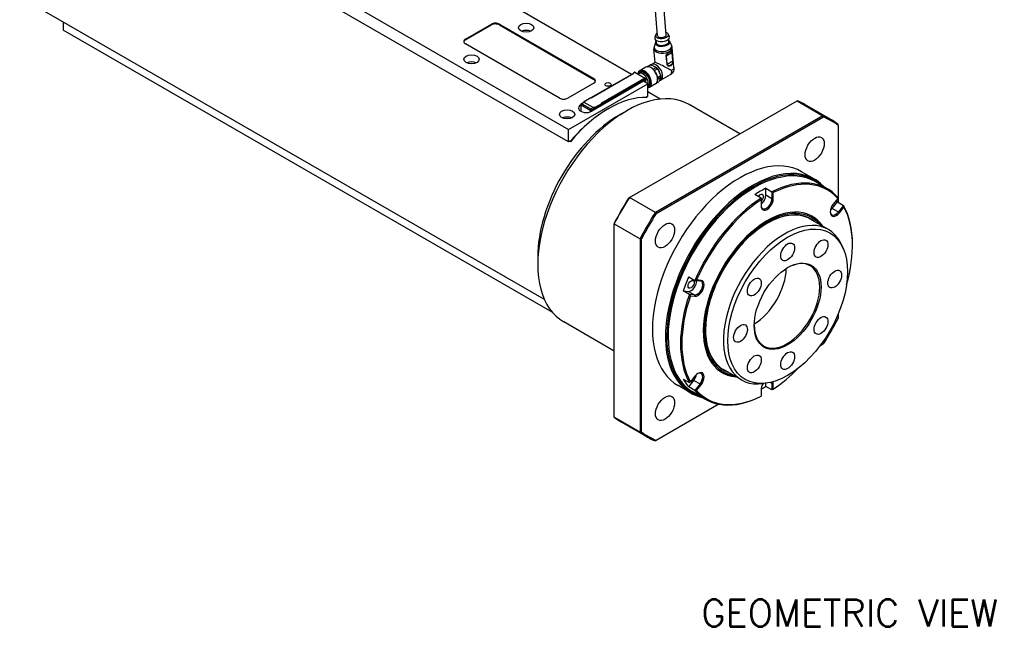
# Model space of a CAD drawing. Extents: x 0 to 1685, y -10 to 1188.
# Tile 10 of 23: x 1082 to 1337, y 813 to 972. Entities that reach past the tile are written whole.
import ezdxf

# ---------------------------------------------------------------- set-up
doc = ezdxf.new("R2010")
doc.units = 0
doc.header["$LTSCALE"] = 25.4
doc.layers.get('0').update_dxf_attribs({"linetype": 'CONTINUOUS'})
doc.layers.add('ATA-TEXT', color=7, linetype='CONTINUOUS', lineweight=25)
doc.styles.get("Standard").update_dxf_attribs({"font": 'simplex.shx'})

msp = doc.modelspace()

# ---------------------------------------------------------------- linework, layer by layer
for p, q in [((1224.2286506, 940.4184576), (1093.4138961, 1015.9443913)), ((1102.4295075, 1014.005212), (1224.2286506, 943.6844439)), ((1240.5481726, 957.9407644), (1186.2222749, 989.305836)), ((1218.0046697, 899.5728995), (1082.1262067, 978.0223667)), ((1247.3014324, 967.968698), (1246.5506195, 976.5209879)), ((1249.5428116, 968.1654706), (1248.7919986, 976.7177605)), ((1093.4138961, 971.5054162), (1093.4138961, 969.4040862)), ((1220.037578, 896.2978694), (1093.4138961, 969.4040862)), ((1197.5353696, 967.0566586), (1204.252884, 970.9350173)), ((1197.5353696, 966.8525344), (1204.252884, 970.7308932)), ((1204.252884, 970.9350173), (1204.252884, 970.7308932)), ((1206.3742044, 970.7308932), (1206.3742044, 970.9350173)), ((1206.3742044, 970.9350173), (1230.7693883, 956.8504513)), ((1206.3742044, 970.7308932), (1230.7693883, 956.6463271)), ((1197.5353696, 966.8525344), (1197.5353696, 967.0566586)), ((1246.7719896, 968.0938813), (1246.5820121, 967.4564591)), ((1246.9074564, 966.1673786), (1246.8523946, 966.7945717)), ((1250.042344, 968.3809886), (1250.3404792, 967.7864182)), ((1250.2446209, 966.4603512), (1250.1895591, 967.0875443)), ((1250.4014877, 966.5175419), (1250.9133377, 965.4823887)), ((1221.9305536, 951.7473477), (1197.5353696, 965.8319137)), ((1246.6558983, 961.0286408), (1246.3557814, 964.4471839)), ((1246.7430243, 966.1963622), (1246.4193677, 965.0878591)), ((1251.5409044, 959.6989293), (1251.0875819, 964.8625927)), ((1249.5140198, 962.7256489), (1249.7062426, 960.5360951)), ((1249.5539724, 962.7407465), (1251.0202602, 963.5873081)), ((1249.7461952, 960.5511927), (1249.5539724, 962.7407465)), ((1249.7461952, 960.5511927), (1251.2124831, 961.3977543)), ((1251.0202602, 963.5873081), (1251.2124831, 961.3977543)), ((1251.2369827, 961.4198683), (1251.0447599, 963.6094221)), ((1244.29792, 959.811599), (1242.7069298, 958.8930403)), ((1244.5868154, 959.9185416), (1245.2550917, 960.3043712)), ((1245.5811808, 960.3906296), (1244.7961698, 959.9374032)), ((1245.5811808, 960.3906296), (1246.9445604, 959.7715925)), ((1246.6597879, 961.0308864), (1245.7569559, 960.5096362)), ((1246.122935, 959.2972269), (1246.9445604, 959.7715925)), ((1247.3134995, 959.3697594), (1246.4913536, 958.8950932)), ((1247.3134995, 959.3697594), (1248.1212723, 957.6240672)), ((1248.1261592, 957.668551), (1247.3357599, 959.376697)), ((1230.0829922, 951.8986897), (1241.113858, 958.267363)), ((1230.0976369, 951.8902346), (1241.163858, 958.2793203)), ((1243.6740871, 956.1360168), (1230.2390582, 948.3792993)), ((1230.7693883, 956.8504513), (1230.7693883, 956.6463271)), ((1243.7801531, 956.7688016), (1232.6785496, 950.3592879)), ((1232.763932, 950.3269337), (1243.7801531, 956.687152)), ((1232.7846426, 950.0939421), (1243.6740871, 956.3809658)), ((1232.7992873, 950.1840468), (1243.7271201, 956.493234)), ((1232.7992873, 950.143222), (1243.6387317, 956.4013782)), ((1241.0431473, 958.2793203), (1241.0431473, 958.2265382)), ((1241.057792, 958.2349933), (1241.057792, 958.2589079)), ((1241.057792, 958.2589079), (1241.0785027, 958.2469506)), ((1241.0681473, 958.3226216), (1241.35099, 958.4859209)), ((1241.0931473, 958.3201451), (1241.37599, 958.4834445)), ((1241.163858, 958.2793203), (1241.0931473, 958.3201451)), ((1241.37599, 958.4834445), (1244.1337065, 956.8912761)), ((1241.40099, 958.4859209), (1244.1587065, 956.8937526)), ((1242.5223104, 958.151365), (1242.2513842, 957.9949456)), ((1242.8862191, 958.4192028), (1242.4973104, 958.1946662)), ((1243.6387317, 956.4013782), (1243.6740871, 956.3809658)), ((1243.6990871, 956.3834422), (1243.6637317, 956.4038546)), ((1244.7347472, 955.5236443), (1243.6740871, 956.1360168)), ((1243.7094424, 956.3605533), (1243.7094424, 956.1156044)), ((1243.7447978, 956.095192), (1243.7447978, 956.4830278)), ((1243.7447978, 956.4830278), (1243.7801531, 956.4626154)), ((1243.7801531, 956.7688016), (1243.7801531, 956.687152)), ((1243.8508638, 956.7279768), (1243.7801531, 956.7688016)), ((1243.7801531, 956.4626154), (1243.7801531, 956.687152)), ((1243.7801531, 956.687152), (1243.8155084, 956.6667396)), ((1243.8155084, 956.6667396), (1243.8155084, 956.0543671)), ((1244.1337065, 956.8912761), (1243.8508638, 956.7279768)), ((1243.8862191, 956.6667396), (1244.1690618, 956.8300389)), ((1243.8862191, 956.0135423), (1243.8862191, 956.6667396)), ((1244.1690618, 956.8300389), (1244.1690618, 955.850243)), ((1244.1837065, 955.8417879), (1244.1837065, 956.8504513)), ((1247.2999856, 957.1498971), (1248.1212723, 957.6240672)), ((1248.1641222, 957.1359757), (1247.3449734, 956.6630399)), ((1248.1641222, 957.1359757), (1247.6085153, 956.0093205)), ((1250.5480352, 957.7909395), (1248.1319559, 956.3960155)), ((1248.1642151, 957.2382872), (1248.1642151, 957.1566375)), ((1230.7693883, 955.6257064), (1224.0518739, 951.7473477)), ((1224.2286506, 943.6844439), (1244.7347472, 955.5236443)), ((1244.7347472, 952.257658), (1244.7347472, 955.5236443)), ((1244.8862191, 954.9551012), (1244.7347472, 954.8676488)), ((1246.79792, 955.4814719), (1245.2069298, 954.5629133)), ((1247.0349828, 955.6781913), (1247.6085153, 956.0093205)), ((1228.2695146, 950.9333275), (1230.0019262, 951.9335358)), ((1228.2945146, 950.9308511), (1230.0269262, 951.9310594)), ((1230.0269262, 951.9310594), (1230.0976369, 951.8902346)), ((1240.0006158, 926.0501293), (1283.4100042, 951.1125513)), ((1244.7347472, 952.257658), (1244.261535, 951.9844488)), ((1244.4252898, 952.0789927), (1244.6020665, 951.9769306)), ((1248.0046697, 951.5344238), (1244.7347472, 953.4223144)), ((1283.4100042, 951.1125513), (1290.1275186, 947.2341926)), ((1227.4081185, 948.4609489), (1227.4081185, 948.3807525)), ((1227.4106311, 950.0122924), (1227.4151895, 950.0149242)), ((1227.4106311, 950.0122924), (1227.4106311, 948.4813613)), ((1227.4151895, 950.110272), (1227.4151895, 948.4609489)), ((1227.4884129, 950.0082099), (1229.8147942, 948.6650731)), ((1227.4884129, 948.3588869), (1227.4884129, 950.0082099)), ((1227.5401895, 950.3267784), (1228.1730501, 950.6921606)), ((1228.2980501, 950.6797784), (1227.6651895, 950.3143962)), ((1227.6651895, 950.3143962), (1229.9915709, 948.9712593)), ((1228.3462913, 950.8003464), (1228.1695146, 950.6982843)), ((1228.2445146, 950.8900263), (1228.2445146, 950.7415856)), ((1228.2591592, 950.8696138), (1228.2591592, 950.7500407)), ((1228.2591592, 950.8696138), (1228.3652253, 950.8083766)), ((1228.5066466, 950.8083766), (1228.2945146, 950.9308511)), ((1228.2945146, 950.6859021), (1228.5066466, 950.8083766)), ((1230.627967, 949.3386827), (1228.2945146, 950.6859021)), ((1230.6244314, 949.3366415), (1228.2980501, 950.6797784)), ((1229.8147942, 948.6650731), (1229.8147942, 948.192468)), ((1229.9915709, 948.9712593), (1230.6244314, 949.3366415)), ((1230.8012081, 949.0304553), (1230.1683476, 948.6650731)), ((1230.1683476, 948.6650731), (1230.1683476, 948.3404207)), ((1230.840099, 949.4611572), (1230.627967, 949.3386827)), ((1230.8012081, 948.7038567), (1230.8012081, 949.0304553)), ((1230.8047437, 949.0324965), (1230.9815204, 949.1345586)), ((1230.8047437, 949.0324965), (1230.8047437, 948.7058979)), ((1231.052231, 949.3386827), (1230.840099, 949.4611572)), ((1230.9108097, 949.3386827), (1231.0168757, 949.2774455)), ((1231.0168757, 949.1141462), (1230.9815204, 949.1345586)), ((1230.9815204, 948.80796), (1230.9815204, 949.0733214)), ((1231.0168757, 949.2774455), (1231.0168757, 949.1141462)), ((1231.052231, 949.0529089), (1231.0168757, 949.0733214)), ((1231.0168757, 948.8283724), (1231.0168757, 949.0733214)), ((1232.7492873, 950.3184786), (1231.052231, 949.3386827)), ((1231.052231, 948.8487848), (1231.052231, 949.0529089)), ((1231.0875864, 949.2774455), (1232.7846426, 950.2572414)), ((1232.7846426, 950.0939421), (1231.0875864, 949.1141462)), ((1231.0875864, 949.1141462), (1231.0875864, 949.2774455)), ((1232.6785496, 950.3592879), (1232.7492873, 950.3184786)), ((1232.728579, 950.3473448), (1232.7742873, 950.3209551)), ((1232.7846426, 950.2572414), (1232.7846426, 950.0939421)), ((1232.7992873, 950.2776538), (1232.7992873, 950.1143545)), ((1234.4816989, 948.9916717), (1234.6584756, 949.0937338)), ((1237.4869027, 947.4607406), (1239.2546697, 948.4813613)), ((1268.5726892, 942.5462235), (1255.5046697, 950.0910481)), ((1292.1728244, 946.2411872), (1285.45531, 950.1195459)), ((1227.4813418, 948.3404207), (1227.4813418, 948.3588869)), ((1227.6512157, 948.2608101), (1227.4813418, 948.3588869)), ((1227.4884129, 948.3588869), (1227.675873, 948.2506567)), ((1290.1275186, 947.2341926), (1246.7181302, 922.1717705)), ((1246.959794, 921.9030469), (1290.2394082, 946.8905438)), ((1224.2286506, 940.4184576), (1224.2286506, 943.6844439)), ((1294.0554452, 944.6873537), (1294.0554452, 944.9664031)), ((1294.0554452, 944.6873537), (1294.0554452, 924.77106)), ((1224.9210373, 940.8182073), (1224.2286506, 940.4184576)), ((1224.7148847, 940.4950609), (1224.538108, 940.5971229)), ((1287.9583583, 930.7765519), (1284.5996011, 932.7157313)), ((1272.135135, 928.4771951), (1272.3119117, 928.5792572)), ((1275.3171155, 926.6400778), (1275.3171155, 928.4253017)), ((1275.3171155, 928.4253017), (1276.9081058, 927.506743)), ((1291.2438922, 928.3022978), (1288.0619117, 930.1394151)), ((1239.8887262, 925.9855298), (1240.0006158, 926.0501293)), ((1246.7181302, 922.1717705), (1240.0006158, 926.0501293)), ((1274.0796787, 925.8737499), (1272.4886884, 926.7923085)), ((1274.0796787, 925.8737499), (1274.0796787, 925.4511728)), ((1276.9081058, 925.7215191), (1275.3171155, 926.6400778)), ((1276.9081058, 927.506743), (1276.9081058, 925.7215191)), ((1276.9081058, 925.7215191), (1277.2616592, 925.7215191)), ((1277.2616592, 925.7215191), (1277.2616592, 927.2882901)), ((1293.9621458, 925.7966628), (1292.7870675, 924.3348456)), ((1274.0796787, 925.4511728), (1274.0796787, 923.8844018)), ((1292.5219025, 923.2177901), (1293.8608204, 924.8834267)), ((1292.5219025, 923.2177901), (1294.1128928, 922.2992315)), ((1293.8608204, 924.8834267), (1295.4518107, 923.964868)), ((1295.4518107, 923.964868), (1294.1128928, 922.2992315)), ((1294.3780578, 922.0714237), (1295.553136, 923.533241)), ((1291.516863, 917.7523932), (1286.8499582, 920.4468319)), ((1294.1128928, 922.2992315), (1294.3780578, 922.0714237)), ((1236.0726892, 919.3759597), (1236.0726892, 919.2467608)), ((1236.0726892, 919.2467608), (1242.7902036, 915.368402)), ((1236.0726892, 869.1219166), (1236.0726892, 919.2467608)), ((1242.7902036, 915.368402), (1242.7902036, 865.2435579)), ((1243.143757, 865.3184831), (1243.143757, 915.2934768)), ((1295.4551867, 912.6063406), (1295.1294542, 913.402983)), ((1297.7677558, 913.6781946), (1297.7677558, 913.8823187)), ((1216.2736993, 910.7183945), (1216.2736993, 908.677153)), ((1255.3591971, 905.4829312), (1256.9501873, 904.5643726)), ((1256.9501873, 904.5643726), (1258.2891053, 904.4447852)), ((1258.5542703, 904.5705309), (1257.3791921, 904.6754847)), ((1258.2891053, 904.4447852), (1258.5542703, 904.5705309)), ((1253.9449835, 901.8380075), (1255.2839014, 901.7184202)), ((1255.5359738, 900.9194489), (1253.9449835, 901.8380075)), ((1255.2839014, 901.7184202), (1256.8748917, 900.7998615)), ((1256.8748917, 900.7998615), (1255.5359738, 900.9194489)), ((1255.7882018, 900.5749455), (1256.9632801, 900.4699917)), ((1256.8748917, 900.7998615), (1256.9632801, 900.4699917)), ((1294.0554452, 895.8072588), (1294.0554452, 894.71236)), ((1236.0726892, 886.2545723), (1223.0046697, 893.7993968)), ((1250.0380481, 890.2039179), (1250.0380481, 889.9997937)), ((1290.2394082, 888.1027899), (1289.291198, 887.5553405)), ((1256.9632801, 879.7694473), (1255.7882018, 878.30763)), ((1269.016863, 878.78125), (1264.3499582, 881.4756887)), ((1255.9583583, 875.3509261), (1252.5996011, 877.2901055)), ((1253.9449835, 878.9986857), (1255.5359738, 878.0801271)), ((1255.3591971, 876.9867552), (1256.698115, 878.6523918)), ((1256.698115, 878.6523918), (1258.2891053, 877.7338331)), ((1258.2891053, 877.7338331), (1256.9501873, 876.0681966)), ((1257.3791921, 876.0442081), (1258.5542703, 877.5060254)), ((1258.2891053, 877.7338331), (1258.5542703, 877.5060254)), ((1275.4426371, 877.9435879), (1274.5898583, 877.8273593)), ((1275.3171155, 877.0898039), (1275.3171155, 877.9264801)), ((1276.9081058, 876.1712453), (1275.3171155, 877.0898039)), ((1276.5674817, 878.1531286), (1276.9081058, 877.9564692)), ((1276.9081058, 877.9564692), (1276.9081058, 876.1712453)), ((1276.9081058, 877.9564692), (1277.2616592, 877.9564692)), ((1277.2616592, 876.3896982), (1277.2616592, 877.9564692)), ((1256.9501873, 876.0681966), (1255.3591971, 876.9867552)), ((1259.7438922, 873.7426974), (1256.5619117, 875.5798147)), ((1274.0796787, 876.1193519), (1274.0796787, 874.5525808)), ((1274.0796787, 874.5382521), (1274.0796787, 874.5525808)), ((1263.1815509, 872.4809287), (1246.959794, 863.1152931)), ((1242.7902036, 865.2435579), (1236.0726892, 869.1219166)), ((1244.6728244, 863.9687738), (1237.95531, 867.8471326)), ((1246.7181302, 862.9757684), (1246.959794, 863.1152931))]:
    msp.add_line(p, q)
for centre, radius, start, end in [((1241.0931473, 958.2793203), 0.05, 120.000000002, 180), ((1241.37599, 958.4426196), 0.05, 59.999999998, 119.999999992), ((1244.1337065, 956.8504513), 0.05, 0, 60.000000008), ((1227.6651895, 950.110272), 0.25, 120, 180), ((1228.2945146, 950.8900263), 0.05, 120.000000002, 180), ((1232.7492873, 950.2776538), 0.05, 0, 59.999999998)]:
    msp.add_arc(centre, radius, start, end)
for centre, major_axis, ratio, start_param, end_param in [((1205.3135442, 970.3226449), (-1.5, 0), 0.5773502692, 3.926990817, 5.4977871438), ((1205.3135442, 970.1185207), (-1.5, 0), 0.5773502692, 3.926990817, 5.4977871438), ((1213.2684955, 968.1793414), (-2, 0), 0.5773502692, 4.0614168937, 5.3633610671), ((1198.5960298, 966.4442861), (-1.5, 0), 0.5773502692, 5.4977871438, 7.0685834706), ((1198.5960298, 966.240162), (-1.5, 0), 0.5773502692, 5.4977871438, 6.1650596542), ((1248.478433, 967.4256626), (-1.9176244, -0.1683499), 0.5127827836, 6.0827499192, 9.6252133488), ((1248.422122, 968.0670843), (-1.6685823, -0.1464863), 0.5127827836, 5.4488115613, 10.2591517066), ((1248.5887141, 966.1694826), (-1.8654078, -0.1637658), 0.5127827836, 6.0859233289, 9.622039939), ((1248.5835468, 966.228342), (-1.7707561, -0.1554562), 0.5127827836, 5.9418225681, 9.7661406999), ((1248.5835468, 966.228342), (-1.7681991, -0.1552317), 0.5127827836, 5.9459165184, 9.7620467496), ((1248.5760387, 966.3138649), (-1.6685823, -0.1464863), 0.5127827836, 0, 3.1415926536), ((1248.422122, 968.0670843), (1.1206896, 0.0983863), 0.5127827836, 3.1415926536, 6.2831853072), ((1248.6865695, 965.0548409), (-2.2914229, -0.201166), 0.5127827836, 6.0859233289, 9.622039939), ((1248.7216817, 964.6548883), (-2.3659002, -0.2077044), 0.5127827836, 0, 3.1415926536), ((1199.1263599, 960.0143755), (-2, 0), 0.5773502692, 4.0614168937, 5.3633610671), ((1249.4835403, 962.7727659), (-0.0998435, -0.0087653), 0.5127827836, 1.8357098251, 2.3078253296), ((1250.9497506, 963.6192828), (0.0998435, 0.0087653), 0.5127827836, 5.4505125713, 5.9226280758), ((1251.1419734, 961.429729), (0.0998435, 0.0087653), 0.5127827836, 5.4505125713, 5.9226280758), ((1243.9569298, 956.7279768), (1.25, -2.1650635), 0.5773502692, 5.9533858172, 10.0714472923), ((1243.8508638, 956.6667396), (1.175, -2.0351597), 0.5773502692, 6.0586474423, 9.9976388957), ((1243.8508638, 956.6667396), (1.025, -1.7753521), 0.5773502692, 6.1535399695, 9.6460924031), ((1245.54792, 957.6465355), (-1.25, 2.1650635), 0.5773502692, 3.1415926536, 6.2831853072), ((1246.4318035, 958.1568458), (-1.225, 2.1217622), 0.5773502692, 6.0110301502, 6.2445047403), ((1246.9444559, 958.4528258), (-1.1875, 2.0568103), 0.5773502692, 2.8530369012, 6.4323127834), ((1249.1541646, 959.7286017), (2.4971955, -1.2994818), 0.0459580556, 0.8624998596, 3.112312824), ((1246.4318035, 958.1568458), (-1.225, 2.1217622), 0.5773502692, 4.963832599, 5.1973071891), ((1246.5025142, 958.1976707), (1.175, -2.0351597), 0.5773502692, 1.8309304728, 2.047024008), ((1246.9444559, 958.4528258), (0.725, -1.2557368), 0.5773502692, 0.9215635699, 1.9091933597), ((1249.6757579, 960.5832155), (0.0998524, 0.0087661), 0.5127827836, 4.9794168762, 5.4494038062), ((1229.7087281, 956.2380789), (1.5, 0), 0.5773502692, 5.4977871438, 7.0685834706), ((1229.7087281, 956.0339547), (1.5, 0), 0.5773502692, 0.118125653, 0.7853981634), ((1241.0931473, 958.2793203), (-0.05, 0), 0.5773502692, 0, 0.7853981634), ((1241.0931473, 958.2793203), (-0.025, -0.0433013), 0.5773502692, 3.926990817, 5.4977871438), ((1241.0931473, 958.2793203), (-0.025, 0.0433013), 0.5773502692, 5.4977871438, 6.2831853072), ((1241.163858, 958.2384955), (0.0707107, 0), 0.5773502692, 1.5707963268, 2.3561944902), ((1241.37599, 958.4426196), (-0.025, 0.0433013), 0.5773502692, 5.4977871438, 6.2831853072), ((1241.37599, 958.4426196), (0.025, 0.0433013), 0.5773502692, 0, 0.7853981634), ((1243.4973104, 956.4626154), (-1, 1.7320508), 0.5773502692, 3.4216303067, 6.5072605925), ((1243.4973104, 956.4626154), (0.975, -1.6887495), 0.5773502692, 0.3285241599, 3.1415926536), ((1243.6387317, 956.3605533), (0.025, 0.0433013), 0.5773502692, 0, 0.7853981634), ((1243.6740871, 956.3401409), (0.025, 0.0433013), 0.5773502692, 5.4977871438, 7.0685834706), ((1243.7271201, 956.4319968), (0.0375, 0.0649519), 0.5773502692, 5.4977871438, 7.0685834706), ((1243.6917647, 956.4524092), (0.0375, 0.0649519), 0.5773502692, 5.4977871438, 5.7923026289), ((1243.8508638, 956.687152), (0.025, 0.0433013), 0.5773502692, 0.7853981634, 2.3561944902), ((1243.8508638, 956.687152), (-0.05, 0), 0.5773502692, 0.7853981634, 2.3561944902), ((1243.8508638, 956.687152), (0.025, -0.0433013), 0.5773502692, 0.7853981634, 2.3561944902), ((1244.1337065, 956.8504513), (0.025, 0.0433013), 0.5773502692, 0, 0.7853981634), ((1244.1337065, 956.8504513), (-0.025, 0.0433013), 0.5773502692, 3.926990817, 5.4977871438), ((1244.1337065, 956.8504513), (0.05, 0), 0.5773502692, 5.4977871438, 6.2831853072), ((1246.4318035, 958.1568458), (-1.225, 2.1217622), 0.5773502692, 3.9166350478, 4.1501096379), ((1246.5025142, 958.1976707), (1.175, -2.0351597), 0.5773502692, 0.7853981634, 0.9998264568), ((1239.2546697, 921.9452225), (-16.25, -28.1458256), 0.5773502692, 3.1415926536, 6.2831853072), ((1222.9912137, 952.3597201), (1.5, 0), 0.5773502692, 3.926990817, 5.4977871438), ((1234.6584756, 924.5988363), (15, 25.9807621), 0.5773502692, 0.297528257, 1.2732680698), ((1230.0269262, 951.8902346), (-0.025, 0.0433013), 0.5773502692, 5.4977871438, 6.2831853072), ((1261.70531, 908.9833392), (23.75, 41.1362067), 0.5773502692, 0, 0.0827877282), ((1234.4816989, 924.7008984), (-14.875, -25.7642558), 0.5773502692, 3.926990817, 4.3987805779), ((1228.8248447, 949.1957958), (-2, 0), 0.5773502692, 5.4977871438, 8.6393797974), ((1227.6581185, 948.4609489), (-0.25, 0), 0.5773502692, 6.0447796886, 7.0685834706), ((1227.6651895, 950.110272), (-0.25, 0), 0.5773502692, 0, 0.7853981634), ((1227.6651895, 948.4609489), (-0.25, 0), 0.5773502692, 0, 0.7853981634), ((1227.6651895, 950.110272), (-0.125, -0.2165064), 0.5773502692, 3.926990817, 5.4977871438), ((1227.6651895, 950.110272), (-0.125, 0.2165064), 0.5773502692, 5.4977871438, 6.2831853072), ((1228.2945146, 950.481778), (-0.125, 0.2165064), 0.5773502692, 5.4977871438, 6.5215909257), ((1228.2980501, 950.4756542), (-0.125, 0.2165064), 0.5773502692, 5.4977871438, 6.2831853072), ((1228.2945146, 950.8900263), (-0.05, 0), 0.5773502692, 0, 0.7853981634), ((1228.2945146, 950.8900263), (-0.025, -0.0433013), 0.5773502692, 3.926990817, 5.4977871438), ((1228.2945146, 950.8900263), (-0.025, 0.0433013), 0.5773502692, 5.4977871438, 6.2831853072), ((1228.4712913, 950.58384), (-0.125, 0.2165064), 0.5773502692, 6.1412882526, 6.2831853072), ((1229.9915709, 948.7671351), (0.125, 0.2165064), 0.5773502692, 0.7853981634, 2.3561944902), ((1229.9915709, 948.7671351), (-0.25, 0), 0.5773502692, 0.7853981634, 2.3561944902), ((1229.9915709, 948.7671351), (0.125, -0.2165064), 0.5773502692, 0.7853981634, 2.3561944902), ((1230.6244314, 949.1325174), (-0.125, 0.2165064), 0.5773502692, 3.926990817, 5.4977871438), ((1230.627967, 949.1345586), (0.125, -0.2165064), 0.5773502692, 0.7853981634, 2.3561944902), ((1230.8047437, 949.2366207), (-0.125, 0.2165064), 0.5773502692, 3.926990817, 4.854286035), ((1231.0345534, 949.10394), (0.0375, 0.0649519), 0.5773502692, 1.5707963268, 2.3561944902), ((1231.052231, 949.2978579), (0.025, 0.0433013), 0.5773502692, 0.7853981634, 2.3561944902), ((1231.052231, 949.2978579), (0.05, 0), 0.5773502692, 3.926990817, 5.4977871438), ((1231.052231, 949.1345586), (-0.05, 0), 0.5773502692, 0.7853981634, 2.3561944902), ((1231.052231, 949.0937338), (0.025, 0.0433013), 0.5773502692, 1.5437288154, 2.3561944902), ((1231.052231, 949.2978579), (0.025, -0.0433013), 0.5773502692, 0.7853981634, 2.3561944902), ((1231.0875864, 949.0733214), (0.025, 0.0433013), 0.5773502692, 0.7853981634, 2.3561944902), ((1232.6785766, 950.3184575), (0.0707107, 0.0000316), 0.5774281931, 0.785108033, 1.5709197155), ((1232.7492873, 950.2776538), (0.025, 0.0433013), 0.5773502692, 0, 0.7853981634), ((1232.7492873, 950.2776538), (-0.025, 0.0433013), 0.5773502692, 3.926990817, 5.4977871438), ((1232.7492873, 950.2776538), (0.05, 0), 0.5773502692, 5.4977871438, 6.2831853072), ((1232.7492873, 950.1143545), (0.05, 0), 0.5773502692, 5.4977871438, 6.2831853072), ((1237.4869027, 922.9658432), (15, 25.9807621), 0.5773502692, 0.7853981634, 2.3561944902), ((1223.8750972, 945.7256854), (-2, 0), 0.5773502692, 4.0614168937, 5.3633610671), ((1268.4228244, 905.1049805), (23.75, 41.1362067), 0.5773502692, 6.2003975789, 6.3659730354), ((1268.5996011, 905.0029184), (23.625, 40.9197003), 0.5773502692, 6.2023345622, 6.3640360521), ((1268.5996011, 905.0029184), (-16, -27.7128129), 0.5773502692, 3.1415926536, 6.2831853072), ((1271.9583583, 903.063739), (16, 27.7128129), 0.5773502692, 6.1061776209, 9.6017856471), ((1272.135135, 902.961677), (-15.875, -27.4963066), 0.5773502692, 3.0160190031, 6.4087589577), ((1272.3119117, 902.8596149), (-15.75, -27.2798002), 0.5773502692, 3.1415926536, 6.2831853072), ((1275.4938922, 901.0224976), (15.75, 27.2798002), 0.5773502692, 6.0849207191, 7.0050486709), ((1275.6706689, 900.9204355), (15.625, 27.0632939), 0.5773502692, 6.0934482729, 6.996521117), ((1272.135135, 902.961677), (-15.625, -27.0632939), 0.5773502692, 3.926990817, 5.4977871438), ((1273.902902, 901.9410562), (15.75, 27.2798002), 0.5773502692, 0.7218633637, 0.8489329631), ((1261.70531, 908.9833392), (23.75, 41.1362067), 0.5773502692, 1.4880085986, 1.653584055), ((1261.5285333, 909.0854013), (-23.625, -40.9197003), 0.5773502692, 4.6315382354, 4.7932397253), ((1275.4938922, 901.0224976), (-15.75, -27.2798002), 0.5773502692, 3.9905256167, 4.9106535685), ((1273.902902, 925.8235812), (0.5625, 0.9742786), 0.5773502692, 4.1510839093, 7.7365244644), ((1273.902902, 925.8235812), (1, 1.7320508), 0.5773502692, 4.0523186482, 5.4977871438), ((1275.4938922, 924.9050226), (-1, -1.7320508), 0.5773502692, 5.4977871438, 8.6393797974), ((1275.6706689, 924.8029605), (-1.125, -1.9485572), 0.5773502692, 5.4977871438, 8.6393797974), ((1275.6706689, 900.9204355), (15.625, 27.0632939), 0.5773502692, 0.857460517, 1.760533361), ((1275.6706689, 900.9204355), (-11.6875, -20.2433438), 0.5773502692, 2.8671147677, 6.5576631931), ((1275.6706689, 900.9204355), (11.5000947, 19.9187484), 0.5773502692, 6.0742524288, 9.6337108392), ((1275.6706689, 900.9204355), (11.3, 19.5721741), 0.5773502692, 6.1890784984, 9.5188847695), ((1293.5825627, 923.2031347), (-1.125, -1.9485572), 0.5773502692, 4.4505895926, 7.5921822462), ((1291.8147957, 924.2237554), (1, 1.7320508), 0.5773502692, 4.0836221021, 4.4505895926), ((1273.902902, 901.9410562), (15.75, 27.2798002), 0.5773502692, 5.9578511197, 5.9843913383), ((1275.4938922, 901.0224976), (15.75, 27.2798002), 0.5773502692, 5.4977871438, 5.9578511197), ((1275.6706689, 900.9204355), (15.625, 27.0632939), 0.5773502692, 5.1205345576, 5.9493235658), ((1268.4228244, 905.1049805), (-23.75, -41.1362067), 0.5773502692, 4.6296012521, 4.7951767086), ((1268.5996011, 905.0029184), (23.625, 40.9197003), 0.5773502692, 1.4899455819, 1.6516470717), ((1280.266863, 898.2668216), (11.25, 19.4855716), 0.5773502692, 5.8626509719, 9.8453122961), ((1275.2287272, 901.1755907), (11.6875, 20.2433438), 0.5773502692, 6.0087074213, 6.2642775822), ((1293.405786, 923.3051967), (-1, -1.7320508), 0.5773502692, 5.5584829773, 7.5921822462), ((1275.0044286, 901.3050896), (11.7194216, 20.2986337), 0.5773502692, 5.9991947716, 6.1107775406), ((1280.7971931, 897.9606354), (6, 10.3923048), 0.5773502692, 2.3665576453, 7.0582203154), ((1272.135135, 902.961677), (-6, -10.3923048), 0.5773502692, 0.807093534, 2.3344991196), ((1273.902902, 901.9410562), (15.75, 27.2798002), 0.5773502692, 1.7690609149, 1.8961305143), ((1255.9910082, 903.540882), (-1, -1.7320508), 0.5773502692, 0.2617993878, 2.4614534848), ((1257.5819985, 902.6223234), (1, 1.7320508), 0.5773502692, 3.4033920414, 6.544984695), ((1257.7587752, 902.5202613), (-1.125, -1.9485572), 0.5773502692, 0.2617993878, 3.4033920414), ((1275.4938922, 901.0224976), (-15.75, -27.2798002), 0.5773502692, 5.0377231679, 5.9578511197), ((1275.6706689, 900.9204355), (-15.625, -27.0632939), 0.5773502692, 5.0462507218, 5.9493235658), ((1268.5996011, 905.0029184), (-23.625, -40.9197003), 0.5773502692, 1.4899455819, 1.6516470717), ((1255.9910082, 879.6583571), (1, 1.7320508), 0.5773502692, 4.4505895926, 5.3411558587), ((1257.7587752, 878.6377363), (1.125, 1.9485572), 0.5773502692, 4.4505895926, 7.5921822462), ((1257.5819985, 878.7397984), (1, 1.7320508), 0.5773502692, 4.4505895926, 7.007887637), ((1275.2287272, 901.1755907), (-11.6875, -20.2433438), 0.5773502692, 0.018907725, 0.2744778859), ((1275.0044286, 901.3050896), (-11.7194216, -20.2986337), 0.5773502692, 0.1724077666, 0.2839905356), ((1275.6706689, 900.9204355), (-15.625, -27.0632939), 0.5773502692, 0.857460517, 1.1626507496), ((1273.902902, 901.9410562), (-15.75, -27.2798002), 0.5773502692, 5.9578511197, 6.0849207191), ((1275.6706689, 877.0379105), (-1.125, -1.9485572), 0.5773502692, 4.6364360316, 5.4977871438), ((1273.902902, 901.9410562), (-15.75, -27.2798002), 0.5773502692, 0.793780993, 0.8489329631), ((1275.4938922, 877.1399726), (-1, -1.7320508), 0.5773502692, 2.3561944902, 2.5338463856), ((1275.6706689, 877.0379105), (1.125, 1.9485572), 0.5773502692, 5.4977871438, 5.7118611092), ((1275.4938922, 901.0224976), (-15.75, -27.2798002), 0.5773502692, 6.0849207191, 7.0050486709), ((1275.6706689, 900.9204355), (-15.625, -27.0632939), 0.5773502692, 6.0934482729, 6.996521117), ((1261.70531, 908.9833392), (-23.75, -41.1362067), 0.5773502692, 6.2003975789, 6.2831853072), ((1268.4228244, 905.1049805), (-23.75, -41.1362067), 0.5773502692, 6.2003975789, 6.3659730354), ((1268.5996011, 905.0029184), (-23.625, -40.9197003), 0.5773502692, 6.2023345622, 6.3640360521)]:
    msp.add_ellipse(centre, major_axis=major_axis, ratio=ratio, start_param=start_param, end_param=end_param)
for centre, major_axis in [((1213.2684955, 970.0164587), (2, 0)), ((1199.1263599, 961.8514928), (2, 0)), ((1234.4816989, 955.3195202), (0.8105, 0)), ((1223.8750972, 947.5628027), (2, 0)), ((1287.9746011, 938.5614028), (-1.75, -3.0310889)), ((1249.2246011, 916.1890799), (1.75, 3.0310889)), ((1280.9739698, 897.8585733), (-10.9613249, -18.9855716)), ((1289.5989698, 912.7975115), (1.26325, 2.1880132)), ((1280.9739698, 911.9431393), (1.26325, 2.1880132)), ((1280.9739698, 897.8585733), (6.125, 10.6088112)), ((1272.3489698, 902.8382194), (1.26325, 2.1880132)), ((1293.1715618, 904.9008563), (-1.26325, -2.1880132)), ((1255.9910082, 903.540882), (0.5625, 0.9742786)), ((1289.5989698, 892.8789272), (-1.26325, -2.1880132)), ((1268.7763778, 890.8162903), (1.26325, 2.1880132)), ((1272.3489698, 882.9196351), (-1.26325, -2.1880132)), ((1280.9739698, 883.7740073), (-1.26325, -2.1880132)), ((1249.2246011, 871.444434), (1.75, 3.0310889))]:
    msp.add_ellipse(centre, major_axis=major_axis, ratio=0.5773502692)
for points, knots in [([(1246.881952, 966.4578915), (1246.8564106, 966.4253597), (1246.8335528, 966.3920118), (1246.7829512, 966.3056202), (1246.7591377, 966.2515494), (1246.7430243, 966.1963622)], [8.23907116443, 8.23907116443, 8.23907116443, 8.23907116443, 8.33803078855, 8.33803078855, 8.48993968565, 8.48993968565, 8.48993968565, 8.48993968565]), ([(1246.4193677, 965.0878591), (1246.4078934, 965.0485602), (1246.3976149, 965.008276), (1246.3797961, 964.9260249), (1246.3722568, 964.8840581), (1246.36022, 964.7988305), (1246.3557235, 964.7555701), (1246.3500013, 964.6682331), (1246.3487764, 964.6241574), (1246.3497262, 964.5357318), (1246.3519011, 964.4913833), (1246.3557814, 964.4471839)], [2.20675437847, 2.20675437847, 2.20675437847, 2.20675437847, 2.24620677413, 2.24620677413, 2.28565916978, 2.28565916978, 2.32511156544, 2.32511156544, 2.36456396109, 2.36456396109, 2.40401635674, 2.40401635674, 2.40401635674, 2.40401635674]), ([(1251.0447599, 963.6094221), (1251.0342502, 963.7291349), (1250.9837433, 963.9129485), (1250.7574074, 963.9588164), (1250.27392, 963.6921063), (1249.7370472, 963.3083229), (1249.5316203, 962.942785), (1249.5061375, 962.8154336), (1249.5140198, 962.7256489)], [0, 0, 0, 0, 0.1428571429, 0.2857142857, 0.5714285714, 0.8571428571, 0.8928571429, 1, 1, 1, 1]), ([(1249.5539724, 962.7407465), (1249.546674, 962.8238804), (1249.5705545, 962.9424526), (1249.762937, 963.2851479), (1250.2682637, 963.6506378), (1250.7354011, 963.9064468), (1250.9602421, 963.8677777), (1251.010529, 963.6981534), (1251.0202602, 963.5873081)], [0, 0, 0, 0, 0.1071428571, 0.1428571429, 0.4285714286, 0.7142857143, 0.8571428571, 1, 1, 1, 1]), ([(1251.0875819, 964.8625927), (1251.0837016, 964.9067922), (1251.078116, 964.9508413), (1251.0636441, 965.0380797), (1251.0547582, 965.0812678), (1251.0339061, 965.1662719), (1251.0219407, 965.208087), (1250.9952381, 965.2899137), (1250.9805018, 965.3299248), (1250.9486243, 965.4078131), (1250.931484, 965.4456902), (1250.9133377, 965.4823887)], [5.54560901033, 5.54560901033, 5.54560901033, 5.54560901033, 5.58506140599, 5.58506140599, 5.62451380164, 5.62451380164, 5.6639661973, 5.6639661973, 5.70341859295, 5.70341859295, 5.7428709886, 5.7428709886, 5.7428709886, 5.7428709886]), ([(1251.2124831, 961.3977543), (1251.2222143, 961.2869091), (1251.2099536, 961.0145228), (1251.0782295, 960.6384575), (1250.7746146, 960.2735375), (1250.3170711, 960.100012), (1249.8698457, 960.2423334), (1249.7559264, 960.4403474), (1249.7461952, 960.5511927)], [0, 0, 0, 0, 0.1428571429, 0.2857142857, 0.4285714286, 0.7142857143, 0.8571428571, 1, 1, 1, 1]), ([(1250.7137564, 960.2252534), (1250.7656283, 960.2554341), (1250.913919, 960.3614057), (1251.1081163, 960.6035155), (1251.2381275, 961.0066115), (1251.2474924, 961.3001554), (1251.2369827, 961.4198683)], [0, 0, 0, 0, 0.1424424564, 0.4282949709, 0.7141474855, 1, 1, 1, 1]), ([(1246.79792, 955.4814719), (1246.9314665, 955.5585751), (1247.0445248, 955.6703458), (1247.2218166, 955.9530661), (1247.2839098, 956.1262956), (1247.3512456, 956.5203999), (1247.3538469, 956.7432764), (1247.2977478, 957.2119528), (1247.2386974, 957.4578253), (1247.0658079, 957.9467274), (1246.9521707, 958.1896717), (1246.6819055, 958.6490414), (1246.5253902, 958.8654205), (1246.1843647, 959.2506493), (1245.9998823, 959.4193664), (1245.619857, 959.6919071), (1245.4243242, 959.7955403), (1245.0414639, 959.9240942), (1244.8538218, 959.9495401), (1244.5417417, 959.9182349), (1244.4125293, 959.8777687), (1244.29792, 959.811599)], [3.8206092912, 3.8206092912, 3.8206092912, 3.8206092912, 4.1173792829, 4.1173792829, 4.4283256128, 4.4283256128, 4.7534052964, 4.7534052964, 5.0800730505, 5.0800730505, 5.4056123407, 5.4056123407, 5.7306839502, 5.7306839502, 6.0563075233, 6.0563075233, 6.3830417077, 6.3830417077, 6.7075146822, 6.7075146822, 6.9622019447, 6.9622019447, 6.9622019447, 6.9622019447]), ([(1249.7064413, 960.5361407), (1249.7169474, 960.4164686), (1249.8391708, 960.2007017), (1250.2567666, 960.058435), (1250.5571601, 960.1343507), (1250.7137564, 960.2252534)], [0, 0, 0, 0, 0.2855765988, 0.5711531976, 1, 1, 1, 1]), ([(1251.5409898, 959.7001964), (1251.5593934, 959.4933551), (1251.5442154, 959.2810082), (1251.4511221, 958.8724264), (1251.3709414, 958.6711968), (1251.1524613, 958.3084359), (1251.0112429, 958.1427651), (1250.7564759, 957.9244941), (1250.6551055, 957.8525514), (1250.548453, 957.7908804)], [0, 0, 0, 0, 0.12466310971, 0.12466310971, 0.25143188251, 0.25143188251, 0.37879637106, 0.37879637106, 0.45278450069, 0.45278450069, 0.45278450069, 0.45278450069]), ([(1250.8240494, 958.9703973), (1250.8903943, 958.6894378), (1250.9089152, 958.1830207), (1250.6990108, 957.8779393), (1250.548453, 957.7908804)], [0, 0, 0, 0, 0.14285714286, 0.28376971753, 0.28376971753, 0.28376971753, 0.28376971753]), ([(1251.5410992, 959.6989453), (1251.5520844, 959.5711467), (1251.4476968, 959.2956303), (1251.0794959, 959.0674693), (1250.8240494, 958.9703973)], [0.73478586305, 0.73478586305, 0.73478586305, 0.73478586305, 0.85714285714, 1, 1, 1, 1]), ([(1228.3652253, 950.8083766), (1228.3806411, 950.8128268), (1228.4034118, 950.8162619), (1228.453619, 950.8168244), (1228.4811889, 950.8139907), (1228.5066466, 950.8083766)], [-0.032701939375, -0.032701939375, -0.032701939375, -0.032701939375, -0.016350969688, -0.016350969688, 0, 0, 0, 0]), ([(1230.9108097, 949.3386827), (1230.8953938, 949.3609336), (1230.8831522, 949.384583), (1230.8602588, 949.4273502), (1230.849823, 949.4464592), (1230.840099, 949.4611572)], [-0.032701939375, -0.032701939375, -0.032701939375, -0.032701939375, -0.016350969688, -0.016350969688, 0, 0, 0, 0]), ([(1286.8499582, 920.4468319), (1286.4992514, 920.6493126), (1286.1319876, 920.8231182), (1284.4425662, 921.4611818), (1282.957759, 921.6086365), (1279.7916825, 921.1921051), (1278.112992, 920.633386), (1274.7284511, 918.8684176), (1273.0233942, 917.6642733), (1269.7567295, 914.7306291), (1268.1957076, 913.0015725), (1265.3763166, 909.1929277), (1264.1185338, 907.1138818), (1262.0343402, 902.8169044), (1261.2083125, 900.5997078), (1260.0716669, 896.2529081), (1259.761126, 894.1240365), (1259.6855097, 890.1712163), (1259.9203106, 888.3479545), (1260.9085012, 885.1889876), (1261.662178, 883.8548511), (1263.1485866, 882.2917418), (1263.7227713, 881.8377953), (1264.3499582, 881.4756887)], [5.4977871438, 5.4977871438, 5.4977871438, 5.4977871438, 5.5921477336, 5.5921477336, 5.9147492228, 5.9147492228, 6.2348374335, 6.2348374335, 6.5540955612, 6.5540955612, 6.8734175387, 6.8734175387, 7.1928511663, 7.1928511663, 7.5122970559, 7.5122970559, 7.8316495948, 7.8316495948, 8.1508940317, 8.1508940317, 8.4706299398, 8.4706299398, 8.6393797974, 8.6393797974, 8.6393797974, 8.6393797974]), ([(1267.0971687, 879.889586), (1267.0322834, 879.8937469), (1266.9676711, 879.8985662), (1265.7595125, 880.0014096), (1264.7047353, 880.3067615), (1263.7625202, 880.8093868)], [3.64867570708, 3.64867570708, 3.64867570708, 3.64867570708, 3.66246411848, 3.66246411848, 3.90761584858, 3.90761584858, 3.90761584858, 3.90761584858])]:
    msp.add_open_spline(points, degree=3, knots=knots)
for points, degree in [([(1250.4014877, 966.5175419), (1250.3594046, 966.6026495), (1250.2972445, 966.6809374), (1250.2191165, 966.750864)], 3), ([(1246.9445604, 959.7715925), (1246.9767641, 959.7523291), (1247.0081175, 959.7335515)], 2), ([(1247.3357599, 959.376697), (1247.3247035, 959.373368), (1247.3134995, 959.3697594)], 2), ([(1248.1212723, 957.6240672), (1248.1237895, 957.6464488), (1248.1261592, 957.668551)], 2), ([(1250.548453, 957.7908804), (1250.5483575, 957.7908252), (1250.5482619, 957.79077), (1250.5481664, 957.7907148)], 3), ([(1290.1275186, 947.2341926), (1290.1648509, 947.1196511), (1290.2021477, 947.005101), (1290.2394082, 946.8905438)], 3), ([(1276.9081058, 927.506743), (1277.0261387, 927.4341234), (1277.143993, 927.3613055), (1277.2616592, 927.2882901)], 3), ([(1293.9621458, 925.7966628), (1293.9874908, 925.856905), (1294.0126406, 925.9169503), (1294.0375971, 925.9767986)], 3), ([(1295.4518107, 923.964868), (1295.4858707, 923.82106), (1295.519648, 923.677182), (1295.553136, 923.533241)], 3), ([(1246.959794, 921.9030469), (1246.8792148, 921.992594), (1246.7986599, 922.0821691), (1246.7181302, 922.1717705)], 3), ([(1287.1332736, 921.2887192), (1288.0906471, 920.6922901), (1288.9202392, 919.8769265), (1289.5971687, 918.8607292)], 3), ([(1242.7902036, 915.368402), (1242.9080656, 915.343462), (1243.0259173, 915.3184869), (1243.143757, 915.2934768)], 3), ([(1256.9501873, 904.5643726), (1257.0931768, 904.6014879), (1257.2361809, 904.6385263), (1257.3791921, 904.6754847)], 3), ([(1255.7882018, 900.5749455), (1255.7040237, 900.6896206), (1255.6199467, 900.804458), (1255.5359738, 900.9194489)], 3), ([(1255.5359738, 878.0801271), (1255.6199467, 878.1557888), (1255.7040237, 878.2316236), (1255.7882018, 878.30763)], 3), ([(1257.3791921, 876.0442081), (1257.2361809, 876.0519006), (1257.0931768, 876.0598985), (1256.9501873, 876.0681966)], 3), ([(1277.2616592, 876.3896982), (1277.143993, 876.3166828), (1277.0261387, 876.2438649), (1276.9081058, 876.1712453)], 3), ([(1243.143757, 865.3184831), (1243.0259173, 865.293473), (1242.9080656, 865.2684979), (1242.7902036, 865.2435579)], 3)]:
    msp.add_open_spline(points, degree=degree)
msp.add_rational_spline([(1224.7148847, 940.4950609), (1224.8170268, 940.6580985), (1224.9210373, 940.8182073)], [1, 1.00004107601, 1], degree=2)

# ---------------------------------------------------------------- texts
at = {"layer": 'ATA-TEXT', "insert": (1258.60265, 812.5538952), "char_height": 7, "attachment_point": 7}
msp.add_mtext('GEOMETRIC VIEW ( NS )', dxfattribs=at)

doc.saveas('drawing.dxf')
